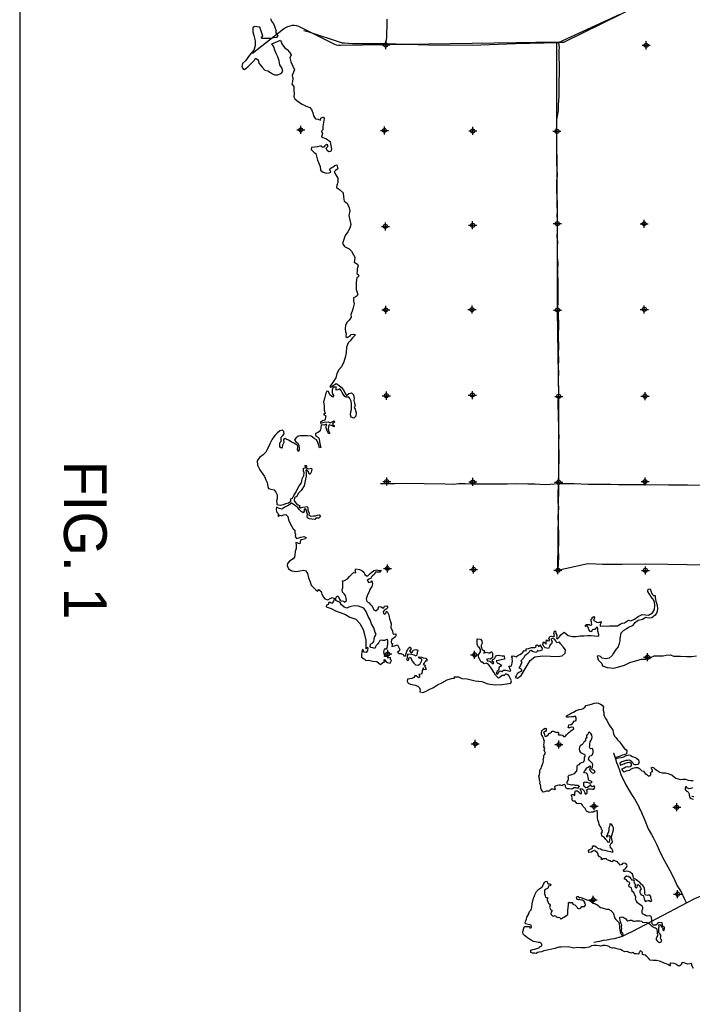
# Model space of a CAD drawing. Extents: x 137600 to 414800, y 708957 to 906957.
# Tile 5 of 10: x 137600 to 179142, y 779302 to 840068. Entities that reach past the tile are written whole.
import ezdxf
from ezdxf.enums import TextEntityAlignment as Align

# ---------------------------------------------------------------- set-up
doc = ezdxf.new("R2010")
doc.units = 0
doc.header["$LTSCALE"] = 2000
doc.header["$PDMODE"] = 34
doc.header["$PDSIZE"] = 250
for name, color, linetype in [('BORDER9', 1, 'CONTINUOUS'), ('MAJROADS', 9, 'CONTINUOUS'), ('SEC', 2, 'CONTINUOUS'), ('TEXT', 7, 'CONTINUOUS'), ('WATER', 4, 'CONTINUOUS'), ('WSHEDS', 3, 'CONTINUOUS')]:
    doc.layers.add(name, color=color, linetype=linetype)

msp = doc.modelspace()

# ---------------------------------------------------------------- linework, layer by layer
at = {"layer": 'BORDER9', "color": 0}
msp.add_lwpolyline([(137600, 708957), (414800, 708957), (414800, 906957), (137600, 906957)], close=True, dxfattribs=at)
at = {"layer": 'MAJROADS', "color": 0}
for points in [[(155147, 839393), (155387, 839331), (157511, 838645), (157661, 838635), (158147, 838589), (160200, 838608), (162847, 838512), (165546, 838492), (168211, 838606), (170885, 838653), (174685, 840410)], [(160268, 840110), (160266, 839951), (160259, 838953), (160200, 838608)], [(170923, 838664), (170885, 838653), (170913, 838345), (170895, 838178), (170910, 836871), (170904, 836159), (170892, 835639), (170898, 835329), (170871, 835086), (170861, 834810), (170858, 834458), (170814, 834215), (170762, 833897), (170759, 833579), (170740, 833252), (170739, 833160), (170746, 832850), (170759, 832406), (170756, 832062), (170754, 831802), (170752, 831442), (170758, 831182), (170764, 830856), (170794, 830436), (170759, 830127), (170756, 829800), (170762, 829507), (170776, 829155), (170783, 828861), (170780, 828568), (170795, 828266), (170776, 827948), (170800, 827780), (170789, 827529), (170772, 827470), (170803, 827135), (170793, 826967), (170766, 826666), (170806, 826356), (170803, 826071), (170792, 825694), (170798, 825375), (170829, 825057), (170809, 824613), (170815, 824311), (170838, 823992), (170836, 823682), (170844, 822610), (170825, 822292), (170856, 821931), (170876, 821185), (170854, 820574), (170874, 819845), (170863, 819468), (170868, 819116), (170856, 818630), (170871, 818286), (170851, 817892), (170869, 816929), (170832, 816552), (170866, 815446), (170880, 815060), (170876, 814616), (170891, 814339), (170880, 814013), (170890, 813116), (170883, 812186), (170830, 810712), (170844, 810293), (170867, 809974), (170837, 809388), (170859, 808960), (170870, 808198), (170867, 807753), (170847, 807360), (170869, 806924), (170843, 806092)], [(159874, 811442), (159874, 811450), (160779, 811435), (161399, 811455), (162580, 811446), (163887, 811420), (164407, 811407), (164700, 811439), (165111, 811444), (165504, 811424), (165948, 811421), (167155, 811428), (167348, 811427), (167708, 811424), (168194, 811437), (168973, 811415), (169417, 811420), (169727, 811409), (170129, 811389), (170842, 811443), (171839, 811435), (172710, 811403), (174109, 811393), (174578, 811389), (175517, 811382), (176187, 811377), (177670, 811366), (178835, 811357), (180125, 811347)], [(170843, 806092), (172595, 806482), (172746, 806498), (173601, 806475), (174816, 806474), (176223, 806481), (177623, 806462), (178829, 806453), (181125, 806411)], [(174272, 794824), (174272, 794824), (174395, 794454), (174452, 794219), (174542, 794043), (174641, 793749), (174756, 793429), (174830, 793278), (175028, 792841), (175309, 792403), (175425, 792184), (175566, 791974), (175657, 791831), (175748, 791662), (175831, 791511), (175880, 791368), (175954, 791242), (176036, 791032), (176119, 790847), (176242, 790569), (176333, 790334), (176424, 790132), (176630, 789779), (176721, 789594), (176944, 789148), (177084, 788820), (177299, 788391), (177522, 787971), (177728, 787592), (178001, 787095), (178215, 786616), (178455, 786237), (178637, 785834), (178761, 785590)], [(180153, 786183), (179266, 785802), (178805, 785572), (176939, 784575), (175457, 783805), (175061, 783612), (174803, 783492), (174602, 783430), (174310, 783339), (174146, 783322), (173856, 783268), (173639, 783240), (173419, 783186), (173052, 783121)]]:
    msp.add_lwpolyline(points, dxfattribs=at)
at = {"layer": 'SEC', "color": 0}
for p in [(160207, 838508), (176290, 838487), (154960, 833268), (160128, 833232), (165581, 833202), (170780, 833181), (170807, 827484), (176168, 827472), (160187, 827309), (165574, 827380), (160209, 822158), (165537, 822179), (170814, 822150), (176175, 822187), (160247, 816864), (165558, 816901), (170892, 816820), (176220, 816833), (160268, 811561), (165587, 811540), (170889, 811526), (176225, 811564), (160314, 806200), (165633, 806137), (170843, 806092), (176245, 806079), (160327, 800923), (165696, 800868), (176375, 800726), (165733, 795373), (170904, 795332), (173070, 791525), (178180, 791464), (178234, 786101), (173022, 785752)]:
    msp.add_point(p, dxfattribs=at)
at = {"layer": 'WATER', "color": 0}
for points in [[(153087, 840133), (153161, 839974), (153269, 839805), (153343, 839662), (153409, 839486), (153450, 839402), (153399, 839285), (153549, 839083), (153464, 838975), (153045, 838911), (152576, 838905), (152510, 838998), (152610, 839048), (152430, 839610), (152237, 839620), (152095, 839646), (152002, 839571), (152001, 839311), (152058, 839085), (152148, 838766), (152146, 838456), (152052, 838180), (151798, 837872), (151553, 837539), (151368, 837355), (151325, 837197), (151382, 837054), (151491, 836986), (151685, 837161), (151836, 837302), (151988, 837443), (152098, 837560), (152174, 837702), (152324, 837592), (152365, 837382), (152572, 837138), (152739, 836961), (152931, 836918), (153090, 836816), (153223, 836723), (153331, 836655), (153549, 836662), (153776, 836778), (153852, 836895), (153787, 837088), (153671, 837273), (153622, 837525), (153540, 837768), (153441, 837978), (153367, 838188), (153293, 838398), (153177, 838583), (153698, 838797), (153797, 838570), (153963, 838352), (154121, 838233), (154271, 838065), (154370, 837896), (154277, 837721), (154342, 837469), (154474, 837209), (154573, 836982), (154514, 836823), (154437, 836631), (154477, 836430), (154451, 836246), (154416, 836087), (154524, 835935), (154540, 835717), (154546, 835483), (154528, 835307), (154586, 835181), (154811, 835004), (155053, 834860), (155295, 834724), (155521, 834639), (155629, 834521), (155695, 834328), (155743, 834126), (155860, 833958), (156044, 833932), (156186, 833864), (156195, 833989), (156371, 834080), (156396, 833963), (156361, 833728), (156317, 833469), (156332, 833268), (156240, 833193), (156306, 833042), (156246, 832808), (156379, 832773), (156555, 832722), (156772, 832553), (156812, 832293), (156852, 832075), (156818, 831941), (156692, 831908), (156584, 832001), (156534, 832136), (156627, 832244), (156636, 832336), (156561, 832362), (156443, 832279), (156384, 832204), (156267, 832204), (156217, 832280), (156141, 832256), (155999, 832215), (155806, 832191), (155630, 832184), (155596, 832067), (155779, 831881), (155887, 831813), (156002, 831402), (156166, 831007), (156182, 830781), (156340, 830663), (156532, 830594), (156717, 830610), (156826, 830659), (156801, 830743), (156726, 830803), (156777, 830886), (156878, 830952), (156970, 830977), (157055, 831068), (157197, 831101), (157246, 830866), (157103, 830766), (157019, 830675), (157135, 830498), (157242, 830288), (157257, 830012), (157197, 829861), (157171, 829719), (157355, 829592), (157579, 829381), (157603, 829105), (157643, 828870), (157818, 828743), (157942, 828457), (157982, 828273), (157922, 827988), (157987, 827695), (158052, 827426), (157992, 827192), (157865, 826975), (157704, 826758), (157619, 826499), (157542, 826257), (157658, 826064), (157942, 825928), (158083, 825784), (158215, 825566), (158290, 825406), (158272, 825197), (158254, 825105), (158454, 824978), (158512, 824868), (158436, 824685), (158435, 824534), (158425, 824400), (158534, 824315), (158533, 824206), (158415, 824149), (158388, 823856), (158386, 823571), (158385, 823420), (158443, 823235), (158475, 823101), (158441, 823018), (158315, 822951), (158223, 822893), (158221, 822709), (158262, 822541), (158193, 822282), (158133, 822073), (158048, 821881), (158064, 821713), (157945, 821530), (157810, 821388), (157725, 821188), (157707, 820995), (157731, 820811), (157764, 820677), (157738, 820526), (157829, 820459), (158006, 820558), (158073, 820633), (158216, 820657), (158341, 820623), (158156, 820440), (158004, 820256), (157886, 820115), (157792, 819856), (157756, 819529), (157713, 819295), (157626, 818944), (157474, 818643), (157305, 818468), (157186, 818235), (157134, 817967), (156999, 817784), (156872, 817592), (156762, 817433), (156812, 817391), (156963, 817499), (157148, 817615), (157315, 817505), (157473, 817362), (157606, 817218), (157681, 817034), (157788, 816882), (157932, 816998), (158099, 817047), (158207, 816913), (158265, 816695), (158230, 816569), (158279, 816410), (158320, 816250), (158252, 816125), (158327, 816041), (158384, 815797), (158366, 815597), (158240, 815472), (158081, 815531), (158023, 815683), (158058, 815867), (158084, 816001), (158102, 816185), (158095, 816344), (158062, 816528), (157996, 816680), (157930, 816764), (157771, 816782), (157679, 816807), (157571, 816951), (157522, 817060), (157447, 817186), (157381, 817279), (157255, 817229), (157154, 817213), (157155, 817322), (157139, 817414), (157055, 817398), (156963, 817382), (156894, 817215), (156893, 817056), (156934, 816946), (156992, 816837), (156933, 816771), (156850, 816830), (156750, 816906), (156717, 817015), (156676, 817116), (156567, 817142), (156499, 817025), (156430, 816690), (156362, 816490), (156402, 816230), (156409, 815970), (156474, 815768), (156373, 815702), (156507, 815626), (156481, 815509), (156472, 815408), (156438, 815350), (156304, 815317), (156177, 815243), (156177, 815159), (156412, 815233), (156647, 815248), (156772, 815188), (156864, 815238), (157032, 815321), (157040, 815229), (156947, 815154), (156922, 815087), (157022, 815028), (157021, 814944), (156863, 815020), (156712, 815072), (156670, 814971), (156643, 814787), (156701, 814653), (156759, 814527), (156675, 814536), (156584, 814704), (156519, 814889), (156536, 814981), (156570, 815064), (156537, 815106), (156402, 815040), (156218, 815058), (156192, 814849), (156165, 814698), (156031, 814582), (155879, 814524), (155870, 814399), (155995, 814331), (156104, 814213), (156119, 814012), (156168, 813802), (156200, 813659), (156116, 813643), (156051, 813845), (156002, 814038), (155927, 814147), (155785, 814223), (155694, 814299), (155602, 814359), (155376, 814377), (155150, 814379), (154924, 814388), (154798, 814364), (154663, 814248), (154578, 814123), (154670, 813996), (154778, 813937), (154844, 813794), (154868, 813643), (154867, 813518), (154800, 813426), (154750, 813535), (154785, 813677), (154752, 813812), (154644, 813863), (154527, 813930), (154360, 814015), (154193, 814109), (154059, 814185), (153993, 814227), (153900, 814161), (153916, 813976), (153831, 813818), (153813, 813684), (153762, 813617), (153671, 813676), (153672, 813802), (153664, 813945), (153740, 814036), (153749, 814162), (153742, 814296), (153843, 814396), (153928, 814504), (153912, 814647), (153829, 814731), (153669, 814690), (153509, 814549), (153366, 814416), (153197, 814174), (153052, 813890), (152908, 813589), (152806, 813381), (152629, 813214), (152402, 813048), (152258, 812848), (152281, 812580), (152438, 812278), (152729, 811882), (152811, 811680), (152877, 811496), (152926, 811261), (152967, 811135), (153126, 811100), (153310, 811057), (153426, 810914), (153500, 810738), (153499, 810528), (153456, 810369), (153472, 810252), (153488, 810143), (153689, 810116), (153890, 810157), (154041, 810215), (154192, 810247), (154344, 810363), (154345, 810506), (154445, 810538), (154522, 810706), (154674, 810922), (154767, 811106), (154853, 811306), (155005, 811490), (155040, 811732), (155142, 811941), (155176, 812100), (155135, 812226), (155136, 812385), (155245, 812409), (155238, 812585), (155313, 812543), (155312, 812392), (155438, 812358), (155622, 812399), (155647, 812298), (155604, 812147), (155544, 812030), (155477, 812023), (155436, 812174), (155370, 812249), (155295, 812283), (155269, 812242), (155285, 812124), (155300, 811890), (155232, 811614), (155179, 811304), (154993, 811021), (154807, 810821), (154714, 810646), (154580, 810579), (154553, 810370), (154686, 810193), (154803, 810117), (154920, 810075), (154869, 810008), (154944, 809940), (155087, 809981), (155229, 810005), (155355, 810030), (155405, 809937), (155404, 809778), (155486, 809635), (155460, 809493), (155585, 809425), (155745, 809458), (155862, 809448), (155988, 809498), (156105, 809514), (156172, 809413), (156079, 809305), (155978, 809305), (155886, 809297), (155827, 809214), (155651, 809240), (155492, 809267), (155375, 809334), (155351, 809435), (155368, 809552), (155327, 809678), (155295, 809821), (155253, 809888), (155170, 809863), (155160, 809738), (155118, 809638), (154984, 809706), (154876, 809824), (154785, 809958), (154651, 810043), (154560, 810119), (154393, 810237), (154225, 810113), (154014, 809997), (153905, 809939), (153787, 809856), (153629, 809907), (153453, 809992), (153444, 809850), (153468, 809691), (153534, 809615), (153593, 809539), (153550, 809464), (153592, 809405), (153668, 809488), (153776, 809454), (153902, 809512), (154028, 809528), (154153, 809401), (154202, 809192), (154301, 808973), (154400, 808796), (154491, 808653), (154591, 808561), (154590, 808402), (154640, 808292), (154605, 808192), (154697, 808057), (154839, 808082), (154974, 808139), (155158, 808163), (155292, 808112), (155258, 808037), (155090, 807988), (154964, 807963), (154930, 807846), (154904, 807721), (154812, 807747), (154745, 807781), (154661, 807806), (154677, 807639), (154676, 807429), (154616, 807245), (154598, 807044), (154580, 806902), (154495, 806794), (154268, 806645), (154150, 806511), (154124, 806378), (154207, 806176), (154415, 806049), (154700, 806005), (154909, 806054), (155127, 806094), (155269, 806052), (155377, 805883), (155434, 805632), (155533, 805371), (155607, 805170), (155782, 804984), (155898, 804875), (155990, 804807), (156083, 804898), (156216, 804780), (156265, 804604), (156356, 804419), (156456, 804335), (156631, 804267), (156783, 804349), (156909, 804415), (157034, 804348), (156991, 804180), (156906, 804064), (156831, 804031), (156814, 804098), (156697, 804099), (156646, 803982), (156554, 803940), (156519, 803840), (156661, 803781), (156837, 803729), (157112, 803576), (157388, 803482), (157722, 803355), (157998, 803202), (158357, 803065), (158615, 802796), (158822, 802426), (158895, 802115), (158985, 801771), (158983, 801503), (158982, 801369), (158948, 801294), (158990, 801235), (159066, 801344), (159099, 801293), (159090, 801134), (159005, 801017), (158879, 801026), (158838, 801094), (158838, 801144), (158772, 801228), (158729, 801027), (158702, 800860), (158718, 800718), (158868, 800633), (158968, 800515), (159161, 800539), (159420, 800487), (159663, 800468), (159788, 800359), (159879, 800274), (160031, 800390), (160149, 800448), (160091, 800532), (160133, 800582), (160216, 800456), (160324, 800388), (160399, 800371), (160475, 800346), (160543, 800479), (160568, 800529), (160501, 800580), (160510, 800664), (160477, 800714), (160418, 800689), (160285, 800757), (160209, 800766), (160126, 800767), (160143, 800884), (160094, 801018), (160111, 801135), (160137, 801219), (160171, 801269), (160238, 801227), (160272, 801268), (160306, 801385), (160341, 801586), (160341, 801687), (160342, 801779), (160275, 801821), (160124, 801755), (160032, 801747), (159915, 801773), (159848, 801757), (159788, 801640), (159712, 801549), (159619, 801449), (159577, 801365), (159526, 801257), (159401, 801299), (159292, 801325), (159250, 801384), (159260, 801526), (159419, 801618), (159462, 801693), (159496, 801810), (159514, 801960), (159565, 802069), (159616, 802144), (159558, 802245), (159468, 802539), (159335, 802791), (159253, 803034), (159112, 803228), (158997, 803539), (158856, 803741), (158680, 803817), (158522, 803877), (158270, 803895), (158052, 803855), (157935, 803805), (157800, 803748), (157633, 803807), (157484, 803959), (157367, 804111), (157250, 804162), (157134, 804230), (157134, 804364), (157186, 804497), (157278, 804488), (157327, 804346), (157385, 804253), (157460, 804194), (157594, 804185), (157669, 804126), (157787, 804225), (157763, 804376), (157722, 804536), (157630, 804628), (157531, 804746), (157523, 804906), (157566, 805014), (157551, 805199), (157552, 805366), (157535, 805442), (157653, 805457), (157838, 805565), (157973, 805698), (158082, 805815), (158167, 805906), (158226, 805948), (158368, 805930), (158335, 806031), (158327, 806098), (158361, 806173), (158579, 806138), (158737, 806070), (158846, 805977), (158920, 805834), (159028, 805741), (159095, 805749), (159247, 805882), (159348, 805974), (159475, 806065), (159634, 806106), (159801, 806080), (159927, 806096), (159843, 805979), (159683, 805980), (159583, 805964), (159490, 805822), (159397, 805739), (159304, 805673), (159287, 805572), (159170, 805548), (159068, 805456), (159160, 805330), (159302, 805371), (159353, 805429), (159394, 805261), (159342, 805078), (159232, 804894), (159189, 804752), (159096, 804610), (159062, 804501), (159002, 804326), (159043, 804158), (159176, 804082), (159251, 803998), (159351, 803905), (159417, 803762), (159467, 803644), (159592, 803576), (159735, 803710), (159778, 803843), (159920, 803842), (160012, 803775), (160096, 803774), (160130, 803883), (160281, 803899), (160339, 803789), (160229, 803689), (160120, 803606), (160044, 803532), (160068, 803431), (160152, 803372), (160228, 803455), (160245, 803564), (160320, 803513), (160394, 803345), (160443, 803093), (160500, 802917), (160550, 802783), (160523, 802532), (160622, 802347), (160646, 802196), (160696, 802137), (160822, 802161), (160838, 802044), (160787, 801960), (160678, 801902), (160560, 801794), (160542, 801660), (160558, 801568), (160634, 801559), (160574, 801392), (160750, 801424), (160868, 801465), (160926, 801490), (161009, 801330), (161075, 801204), (161033, 801087), (160940, 801029), (161007, 800962), (161149, 800961), (161274, 800893), (161332, 800801), (161433, 800800), (161467, 800959), (161518, 801092), (161561, 801159), (161612, 801276), (161713, 801368), (161771, 801233), (161669, 801125), (161744, 801066), (161752, 800999), (161853, 801048), (161896, 801149), (162072, 801206), (162181, 801155), (162155, 801021), (162120, 800871), (162078, 800779), (161969, 800855), (161793, 800890), (161576, 800908), (161541, 800774), (161524, 800674), (161481, 800573), (161556, 800523), (161632, 800564), (161624, 800631), (161667, 800723), (161767, 800680), (161808, 800588), (161841, 800470), (161966, 800327), (162040, 800251), (162200, 800242), (162334, 800308), (162402, 800433), (162436, 800525), (162445, 800600), (162328, 800635), (162228, 800686), (162262, 800752), (162429, 800718), (162512, 800675), (162680, 800674), (162738, 800582), (162737, 800489), (162654, 800507), (162619, 800390), (162560, 800340), (162526, 800282), (162635, 800231), (162626, 800138), (162684, 800054), (162692, 799945), (162566, 799971), (162525, 800064), (162508, 799955), (162457, 799897), (162465, 799796), (162414, 799679), (162321, 799663), (162246, 799647), (162312, 799537), (162278, 799446), (162186, 799496), (162095, 799572), (162002, 799565), (161935, 799473), (161809, 799415), (161691, 799391), (161557, 799375), (161531, 799250), (161589, 799115), (161739, 799064), (162024, 799003), (162182, 798944), (162299, 798842), (162340, 798700), (162322, 798582), (162490, 798548), (162666, 798597), (162893, 798721), (163162, 798853), (163414, 799011), (163675, 799143), (164003, 799325), (164263, 799399), (164456, 799439), (164439, 799506), (164699, 799505), (164916, 799411), (165234, 799392), (165736, 799271), (166146, 799227), (166514, 799082), (166966, 799012), (167376, 799043), (167695, 799082), (167930, 799131), (167964, 799273), (167898, 799424), (167807, 799593), (167699, 799660), (167615, 799694), (167531, 799586), (167405, 799587), (167279, 799496), (167178, 799429), (166987, 799615), (166887, 799808), (166730, 800027), (166572, 800254), (166439, 800356), (166296, 800315), (166213, 800416), (166104, 800408), (166022, 800585), (165930, 800736), (165931, 800862), (165974, 800928), (166067, 801045), (166051, 801196), (165993, 801305), (165918, 801373), (165852, 801524), (165845, 801692), (165863, 801851), (166055, 801841), (166138, 801740), (166162, 801597), (166103, 801464), (166102, 801388), (166168, 801187), (166277, 801136), (166284, 801035), (166275, 800977), (166401, 801026), (166552, 801000), (166644, 800991), (166745, 801082), (166795, 800948), (166793, 800713), (166675, 800605), (166550, 800631), (166432, 800582), (166490, 800506), (166641, 800480), (166716, 800412), (166782, 800328), (166858, 800344), (166883, 800395), (166808, 800462), (166800, 800554), (166893, 800604), (166935, 800671), (166977, 800737), (167045, 800821), (167179, 800845), (167271, 800819), (167405, 800818), (167514, 800801), (167538, 800600), (167337, 800567), (167169, 800510), (167018, 800503), (167084, 800385), (167243, 800317), (167351, 800232), (167292, 800140), (167191, 800091), (167198, 799957), (167097, 799865), (167029, 799732), (167104, 799681), (167189, 799798), (167248, 799881), (167382, 799847), (167475, 799921), (167625, 799929), (167709, 799903), (167851, 799860), (167935, 799876), (167885, 799994), (167844, 800078), (167811, 800162), (167903, 800162), (167979, 800186), (168022, 800353), (168031, 800496), (168007, 800580), (168032, 800663), (167974, 800714), (168033, 800814), (168159, 800780), (168259, 800754), (168369, 800837), (168495, 800895), (168654, 800994), (168764, 801136), (168890, 801118), (168882, 801235), (169025, 801268), (169210, 801317), (169344, 801325), (169419, 801332), (169503, 801365), (169478, 801441), (169562, 801482), (169629, 801431), (169646, 801381), (169755, 801481), (169771, 801414), (169863, 801288), (169845, 801154), (169685, 801096), (169585, 801130), (169526, 801022), (169409, 801039), (169275, 801074), (169192, 801133), (169116, 801117), (169057, 801025), (168981, 800950), (168888, 800875), (168796, 800834), (168744, 800675), (168643, 800584), (168551, 800501), (168609, 800400), (168549, 800291), (168507, 800174), (168422, 800066), (168539, 800023), (168614, 799947), (168555, 799847), (168420, 799781), (168327, 799690), (168260, 799573), (168209, 799473), (168342, 799430), (168570, 799604), (168764, 799913), (168942, 800205), (169129, 800522), (169407, 800746), (169901, 800810), (170379, 800790), (170806, 800762), (171108, 800818), (171285, 800968), (171311, 801169), (171170, 801371), (171004, 801539), (170929, 801649), (170778, 801608), (170712, 801742), (170620, 801844), (170503, 801870), (170402, 801837), (170494, 801685), (170442, 801543), (170358, 801477), (170316, 801385), (170256, 801251), (170047, 801303), (169964, 801387), (169906, 801530), (169941, 801681), (170057, 801604), (170107, 801520), (170125, 801654), (170143, 801805), (170243, 801729), (170318, 801745), (170327, 801812), (170277, 801879), (170345, 801996), (170437, 802012), (170588, 801986), (170622, 802045), (170597, 802187), (170624, 802321), (170682, 802346), (170715, 802186), (170773, 802077), (170772, 801985), (170763, 801893), (170821, 801867), (170940, 801984), (171016, 802109), (171218, 802275), (171476, 802056), (171735, 802004), (171978, 801994), (172213, 802034), (172448, 802041), (172682, 802064), (172867, 802063), (173101, 802036), (173260, 802018), (173378, 802051), (173361, 802127), (173312, 802336), (173305, 802512), (173264, 802605), (173197, 802538), (173112, 802430), (173003, 802431), (172944, 802372), (172910, 802289), (172826, 802306), (172752, 802424), (172719, 802558), (172678, 802642), (172560, 802610), (172527, 802677), (172612, 802735), (172762, 802742), (172838, 802708), (172930, 802724), (172922, 802884), (172890, 802993), (172899, 803068), (172966, 803084), (172966, 803168), (173067, 803226), (173109, 803167), (173083, 803083), (173040, 802983), (173090, 802958), (173182, 802932), (173241, 802881), (173324, 802856), (173417, 802889), (173467, 802922), (173509, 802863), (173458, 802746), (173457, 802637), (173641, 802653), (173892, 802642), (174030, 802651), (174278, 802665), (174521, 802663), (174681, 802763), (174815, 802829), (174958, 802853), (175067, 802936), (175202, 803011), (175352, 802959), (175579, 803067), (175790, 803241), (176050, 803357), (176243, 803330), (176427, 803321), (176687, 803453), (176814, 803661), (176833, 803913), (176801, 804131), (176702, 804316), (176577, 804476), (176502, 804610), (176395, 804778), (176412, 804929), (176530, 804945), (176596, 804752), (176662, 804617), (176745, 804541), (176837, 804524), (176853, 804382), (176893, 804180), (176975, 803937), (176990, 803694), (176956, 803485), (176854, 803318), (176635, 803152), (176459, 803136), (176275, 803171), (176073, 803055), (175788, 802981), (175577, 802815), (175417, 802666), (175207, 802550), (175047, 802450), (174879, 802359), (174736, 802210), (174675, 801883), (174665, 801741), (174622, 801565), (174554, 801356), (174410, 801198), (174267, 800973), (174199, 800823), (173996, 800665), (173804, 800624), (173578, 800668), (173461, 800761), (173378, 800803), (173260, 800796), (173326, 800561), (173442, 800442), (173559, 800341), (173599, 800182), (173892, 800096), (174302, 800043), (174613, 800125), (174957, 800231), (175285, 800388), (175637, 800503), (175998, 800601), (176266, 800599), (176450, 800615), (176594, 800723), (176787, 800805), (177130, 800811), (177340, 800810), (177516, 800851), (177767, 800874), (178001, 800797), (178420, 800778), (178789, 800775), (179082, 800773), (179392, 800813)], [(179208, 781512), (179117, 781705), (179118, 781756), (179093, 781814), (179001, 781807), (178858, 781782), (178750, 781825), (178641, 781859), (178516, 781877), (178456, 781777), (178423, 781718), (178330, 781652), (178271, 781669), (178188, 781737), (178122, 781787), (178013, 781830), (177820, 781840), (177753, 781798), (177795, 781723), (177761, 781681), (177636, 781765), (177535, 781791), (177393, 781842), (177285, 781893), (177110, 781961), (176926, 782013), (176733, 781997), (176541, 782032), (176441, 782150), (176333, 782260), (176266, 782344), (176124, 782361), (176049, 782395), (176058, 782471), (176025, 782555), (175916, 782597), (175891, 782556), (175849, 782472), (175798, 782397), (175689, 782415), (175580, 782424), (175472, 782500), (175346, 782467), (175204, 782527), (175112, 782552), (174970, 782545), (174895, 782587), (174811, 782621), (174703, 782689), (174569, 782707), (174419, 782741), (174302, 782784), (174218, 782768), (174076, 782802), (174009, 782869), (173892, 782912), (173767, 782930), (173616, 782939), (173482, 782881), (173382, 782915), (173231, 782941), (173055, 782926), (172921, 782902), (172761, 782819), (172544, 782795), (172250, 782780), (172050, 782799), (171815, 782767), (171481, 782844), (171045, 782822), (170894, 782823), (170651, 782749), (170467, 782708), (170282, 782668), (170081, 782627), (169980, 782594), (169821, 782545), (169678, 782521), (169578, 782505), (169494, 782447), (169393, 782456), (169268, 782465), (169176, 782499), (169159, 782566), (169160, 782633), (169294, 782683), (169412, 782715), (169537, 782740), (169688, 782781), (169706, 782847), (169798, 782880), (169848, 782922), (169841, 783006), (169791, 783065), (169732, 783107), (169624, 783116), (169456, 783159), (169314, 783185), (169198, 783261), (169081, 783312), (168956, 783405), (168864, 783481), (168772, 783549), (168698, 783633), (168665, 783759), (168691, 783859), (168742, 783993), (168776, 784109), (169086, 784099), (169102, 784007), (169203, 784040), (169187, 784182), (168844, 784260), (168828, 784369), (168862, 784444), (168896, 784561), (168931, 784678), (169024, 784836), (169092, 785028), (169193, 785137), (169236, 785312), (169254, 785488), (169263, 785630), (169306, 785747), (169332, 785847), (169366, 785931), (169417, 786048), (169468, 786173), (169527, 786273), (169662, 786398), (169780, 786489), (169881, 786581), (169957, 786706), (170016, 786822), (170075, 786889), (170151, 786905), (170176, 786855), (170192, 786771), (170242, 786729), (170342, 786737), (170401, 786703), (170384, 786636), (170342, 786611), (170266, 786586), (170232, 786545), (170232, 786486), (170190, 786445), (170114, 786412), (170022, 786354), (170021, 786303), (170020, 786136), (170044, 786002), (170077, 785918), (170153, 785884), (170228, 785867), (170186, 785808), (170177, 785775), (170185, 785716), (170226, 785641), (170259, 785531), (170301, 785498), (170342, 785472), (170367, 785422), (170342, 785363), (170325, 785305), (170357, 785213), (170399, 785137), (170474, 785111), (170465, 785053), (170423, 784995), (170397, 784911), (170430, 784835), (170514, 784760), (170580, 784751), (170623, 784784), (170706, 784767), (170739, 784716), (170789, 784674), (170957, 784656), (170998, 784572), (171057, 784605), (171124, 784647), (171216, 784688), (171300, 784738), (171401, 784796), (171460, 784854), (171461, 784904), (171453, 784996), (171462, 785105), (171480, 785247), (171489, 785431), (171498, 785565), (171532, 785615), (171607, 785539), (171641, 785581), (171716, 785580), (171758, 785538), (171749, 785480), (171808, 785463), (171883, 785445), (171933, 785403), (171999, 785327), (172041, 785243), (172116, 785209), (172183, 785217), (172233, 785242), (172275, 785284), (172326, 785334), (172393, 785333), (172477, 785333), (172536, 785424), (172528, 785542), (172470, 785643), (172362, 785735), (172295, 785736), (172211, 785753), (172170, 785795), (172119, 785754), (172052, 785762), (172003, 785830), (171995, 785905), (172029, 785964), (172095, 785946), (172162, 785921), (172254, 785895), (172371, 785844), (172488, 785801), (172622, 785759), (172730, 785725), (172831, 785690), (172939, 785606), (173047, 785538), (173122, 785513), (173189, 785487), (173248, 785462), (173323, 785394), (173381, 785335), (173473, 785276), (173573, 785250), (173707, 785216), (173832, 785181), (173974, 785180), (174099, 785088), (174199, 785012), (174249, 784944), (174290, 784827), (174315, 784743), (174347, 784625), (174414, 784541), (174489, 784465), (174597, 784356), (174621, 784255), (174637, 784138), (174653, 784004), (174669, 783878), (174677, 783786), (174718, 783668), (174776, 783584), (174868, 783559), (174868, 783609), (174852, 783693), (174794, 783735), (174769, 783819), (174770, 783911), (174779, 783986), (174771, 784070), (174780, 784196), (174747, 784271), (174714, 784397), (174681, 784506), (174657, 784590), (174658, 784682), (174783, 784706), (174867, 784672), (174934, 784647), (174975, 784613), (175034, 784579), (175092, 784503), (175158, 784461), (175234, 784477), (175309, 784485), (175401, 784485), (175460, 784459), (175501, 784425), (175569, 784433), (175661, 784458), (175778, 784457), (175895, 784456), (175996, 784430), (176062, 784380), (176162, 784354), (176263, 784362), (176414, 784336), (176505, 784268), (176555, 784201), (176605, 784175), (176663, 784125), (176713, 784082), (176780, 784032), (176864, 784014), (176939, 783980), (176955, 783897), (176971, 783821), (176979, 783679), (176986, 783595), (176986, 783528), (176960, 783461), (176910, 783386), (176918, 783311), (176959, 783243), (177009, 783168), (177067, 783134), (177134, 783108), (177226, 783158), (177252, 783242), (177219, 783300), (177186, 783376), (177187, 783476), (177196, 783568), (177146, 783636), (177054, 783737), (177080, 783770), (177080, 783862), (177081, 783938), (177081, 784021), (177098, 784080), (177074, 784197), (177133, 784222), (177174, 784188), (177208, 784121), (177249, 784070), (177291, 784020), (177324, 783970), (177323, 783894), (177356, 783844), (177407, 783885), (177424, 783977), (177416, 784061), (177350, 784112), (177283, 784196), (177300, 784246), (177284, 784321), (177217, 784330), (177075, 784356), (176999, 784307), (176966, 784248), (176898, 784182), (176739, 784191), (176664, 784275), (176648, 784393), (176632, 784510), (176617, 784661), (176575, 784745), (176467, 784771), (176391, 784746), (176282, 784772), (176182, 784823), (176074, 784890), (176041, 784991), (176042, 785108), (176076, 785192), (176093, 785284), (176052, 785368), (175969, 785419), (175852, 785478), (175760, 785571), (175685, 785663), (175636, 785781), (175645, 785915), (175596, 786066), (175522, 786209), (175430, 786268), (175422, 786318), (175406, 786393), (175381, 786469), (175314, 786511), (175248, 786554), (175223, 786629), (175249, 786704), (175274, 786796), (175241, 786838), (175166, 786856), (175108, 786931), (175050, 787007), (174958, 787033), (174958, 787075), (175000, 787175), (175068, 787233), (175185, 787215), (175277, 787156), (175351, 787064), (175393, 786980), (175468, 786988), (175527, 786987), (175560, 786912), (175526, 786870), (175542, 786803), (175592, 786752), (175617, 786694), (175617, 786635), (175591, 786568), (175641, 786501), (175699, 786500), (175741, 786525), (175759, 786584), (175734, 786643), (175784, 786701), (175818, 786667), (175876, 786608), (175942, 786507), (175984, 786432), (175941, 786365), (175907, 786315), (175898, 786223), (175915, 786131), (175981, 786063), (176040, 786046), (176098, 786021), (176131, 785970), (176139, 785903), (176164, 785802), (176197, 785769), (176213, 785718), (176255, 785651), (176288, 785668), (176339, 785684), (176406, 785717), (176489, 785700), (176539, 785641), (176623, 785657), (176632, 785707), (176624, 785774), (176583, 785858), (176583, 785950), (176517, 786035), (176433, 786043), (176358, 786027), (176257, 786045), (176216, 786120), (176217, 786204), (176217, 786313), (176185, 786455), (176152, 786548), (176094, 786640), (175986, 786725), (175902, 786817), (175777, 786893), (175652, 787011), (175519, 787088), (175495, 787213), (175445, 787339), (175295, 787458), (175195, 787500), (175070, 787526), (175003, 787501), (174910, 787494), (174886, 787611), (174970, 787636), (175012, 787685), (175097, 787777), (175114, 787844), (175106, 787911), (175048, 787962), (174973, 788012), (174838, 787988), (174788, 787938), (174687, 787897), (174637, 787956), (174571, 788032), (174513, 788091), (174387, 788142), (174312, 788176), (174228, 788168), (174203, 788101), (174128, 788118), (174094, 788152), (174036, 788152), (173952, 788195), (173860, 788212), (173819, 788305), (173743, 788272), (173635, 788289), (173542, 788214), (173526, 788290), (173526, 788348), (173451, 788382), (173393, 788433), (173318, 788500), (173327, 788592), (173260, 788668), (173177, 788736), (173094, 788787), (172993, 788754), (172892, 788696), (172750, 788680), (172725, 788764), (172776, 788831), (172860, 788872), (172969, 788930), (172970, 789013), (173020, 789072), (173104, 789080), (173196, 789029), (173262, 788953), (173354, 788927), (173471, 788893), (173571, 788825), (173730, 788816), (173881, 788773), (174073, 788730), (174207, 788696), (174257, 788704), (174241, 788771), (174208, 788821), (174166, 788888), (174091, 788956), (174067, 789123), (174127, 789249), (174202, 789315), (174195, 789416), (174162, 789508), (174146, 789642), (174197, 789776), (174232, 789926), (174274, 790068), (174267, 790202), (174217, 790320), (174143, 790421), (174051, 790430), (174050, 790363), (174033, 790279), (173991, 790196), (173981, 790095), (173955, 789953), (173904, 789803), (173845, 789652), (173853, 789619), (173912, 789669), (173979, 789710), (174046, 789701), (174054, 789651), (174045, 789559), (174036, 789467), (174010, 789308), (173959, 789283), (173918, 789317), (173885, 789393), (173810, 789468), (173752, 789544), (173702, 789611), (173577, 789671), (173552, 789738), (173536, 789822), (173511, 789881), (173578, 789880), (173579, 789964), (173596, 790022), (173529, 790090), (173513, 790207), (173455, 790300), (173397, 790392), (173365, 790526), (173315, 790669), (173291, 790828), (173284, 790987), (173277, 791172), (173261, 791264), (173194, 791247), (173101, 791206), (173026, 791165), (172917, 791166), (172766, 791141), (172616, 791226), (172574, 791310), (172525, 791377), (172458, 791445), (172408, 791512), (172350, 791588), (172292, 791664), (172200, 791689), (172083, 791665), (172016, 791699), (171975, 791766), (171908, 791842), (171833, 791843), (171766, 791843), (171724, 791919), (171725, 792036), (171709, 792136), (171651, 792204), (171718, 792254), (171802, 792245), (171877, 792194), (171877, 792253), (171878, 792353), (171929, 792470), (171979, 792486), (172046, 792469), (172096, 792435), (172146, 792393), (172204, 792317), (172296, 792317), (172297, 792409), (172247, 792493), (172223, 792610), (172282, 792627), (172365, 792584), (172415, 792534), (172465, 792466), (172498, 792374), (172497, 792315), (172547, 792273), (172623, 792315), (172648, 792373), (172641, 792457), (172616, 792541), (172666, 792565), (172717, 792590), (172809, 792606), (172901, 792597), (172968, 792580), (173052, 792580), (173119, 792688), (173078, 792780), (173044, 792756), (172961, 792731), (172902, 792765), (172869, 792840), (172802, 792807), (172760, 792741), (172659, 792691), (172575, 792667), (172508, 792726), (172442, 792801), (172443, 792927), (172443, 792994), (172502, 793035), (172569, 793018), (172653, 793009), (172745, 792975), (172878, 792974), (172954, 793007), (172904, 793066), (172829, 793084), (172737, 793134), (172721, 793227), (172705, 793310), (172697, 793403), (172664, 793503), (172598, 793571), (172489, 793597), (172447, 793639), (172456, 793672), (172515, 793739), (172566, 793797), (172633, 793889), (172709, 793930), (172818, 794013), (172860, 793962), (172834, 793896), (172800, 793837), (172808, 793770), (172841, 793703), (172908, 793627), (172966, 793593), (173050, 793576), (173109, 793601), (173134, 793651), (173093, 793701), (173034, 793744), (172959, 793769), (172943, 793845), (172977, 793945), (172994, 794054), (172970, 794163), (172887, 794255), (172795, 794340), (172737, 794432), (172763, 794549), (172822, 794633), (172915, 794665), (172982, 794724), (173008, 794832), (173025, 794941), (173001, 795050), (172951, 795084), (172859, 795059), (172825, 795085), (172801, 795169), (172802, 795277), (172819, 795386), (172836, 795495), (172896, 795595), (172938, 795678), (172964, 795787), (172940, 795913), (172865, 796022), (172799, 796098), (172731, 796073), (172706, 796015), (172664, 795940), (172596, 795907), (172613, 795873), (172613, 795831), (172621, 795789), (172587, 795731), (172545, 795698), (172553, 795647), (172553, 795606), (172485, 795531), (172451, 795481), (172409, 795406), (172308, 795314), (172224, 795256), (172173, 795173), (172155, 795047), (172180, 794947), (172238, 794846), (172313, 794795), (172396, 794761), (172480, 794735), (172504, 794651), (172496, 794601), (172470, 794534), (172461, 794451), (172452, 794375), (172435, 794300), (172401, 794242), (172292, 794201), (172191, 794168), (172132, 794084), (172073, 794060), (172014, 794002), (172014, 793893), (171979, 793667), (171903, 793617), (171836, 793525), (171777, 793509), (171684, 793459), (171626, 793443), (171525, 793419), (171458, 793352), (171474, 793293), (171473, 793218), (171448, 793109), (171388, 793026), (171388, 792959), (171421, 792917), (171505, 792891), (171588, 792866), (171672, 792848), (171722, 792840), (171781, 792873), (171839, 792856), (171906, 792822), (171990, 792830), (172065, 792829), (172141, 792795), (172182, 792736), (172106, 792695), (172047, 792628), (172022, 792637), (171939, 792671), (171838, 792663), (171746, 792605), (171654, 792589), (171528, 792598), (171419, 792590), (171344, 792633), (171311, 792717), (171303, 792801), (171270, 792843), (171220, 792868), (171153, 792843), (171127, 792802), (171077, 792794), (170994, 792819), (170910, 792828), (170801, 792804), (170734, 792788), (170658, 792746), (170633, 792713), (170657, 792621), (170691, 792587), (170674, 792545), (170615, 792562), (170531, 792571), (170439, 792580), (170338, 792505), (170305, 792464), (170229, 792456), (170179, 792456), (170120, 792448), (170011, 792407), (169927, 792391), (169861, 792475), (169820, 792534), (169778, 792643), (169796, 792752), (169771, 792861), (169730, 792911), (169739, 793029), (169706, 793121), (169699, 793238), (169658, 793389), (169709, 793481), (169718, 793581), (169727, 793698), (169752, 793799), (169803, 793865), (169820, 793932), (169838, 793999), (169889, 794124), (169931, 794208), (169957, 794325), (169932, 794417), (169967, 794526), (169976, 794635), (169985, 794701), (170035, 794743), (170077, 794801), (170028, 794877), (169986, 794978), (170029, 795103), (169954, 795204), (169988, 795254), (169972, 795329), (169989, 795421), (169998, 795480), (170015, 795564), (169974, 795623), (169941, 795732), (169883, 795841), (169834, 795958), (169826, 796067), (169852, 796184), (169945, 796276), (170046, 796350), (170112, 796317), (170120, 796250), (170120, 796191), (170069, 796133), (170036, 796133), (169986, 796125), (169960, 796083), (169993, 796008), (170018, 795940), (170034, 795848), (170117, 795823), (170160, 795881), (170235, 795931), (170295, 796006), (170345, 796039), (170395, 796047), (170437, 796088), (170438, 796147), (170505, 796155), (170563, 796155), (170647, 796120), (170730, 796070), (170764, 796103), (170856, 796094), (170889, 796060), (170855, 795994), (170872, 795935), (170930, 795926), (171022, 795925), (171114, 795908), (171189, 795832), (171256, 795823), (171315, 795857), (171399, 795956), (171501, 796065), (171644, 796173), (171728, 796239), (171820, 796305), (171812, 796381), (171754, 796389), (171662, 796407), (171561, 796357), (171477, 796358), (171503, 796416), (171521, 796550), (171613, 796575), (171705, 796566), (171747, 796624), (171798, 796707), (171815, 796799), (171882, 796782), (171974, 796815), (171975, 796907), (171959, 796999), (171909, 797075), (171792, 797042), (171674, 797043), (171515, 797019), (171373, 797028), (171365, 797104), (171424, 797145), (171542, 797195), (171668, 797261), (171802, 797335), (171978, 797426), (172146, 797492), (172289, 797525), (172390, 797557), (172507, 797632), (172583, 797740), (172667, 797765), (172768, 797781), (172969, 797838), (173103, 797888), (173237, 797904), (173346, 797886), (173480, 797835), (173580, 797759), (173663, 797658), (173645, 797549), (173645, 797457), (173669, 797315), (173685, 797172), (173718, 797055), (173775, 796937), (173858, 796828), (173933, 796702), (174007, 796550), (174073, 796441), (174148, 796340), (174239, 796214), (174247, 796097), (174271, 795988), (174338, 795853), (174429, 795744), (174529, 795618), (174653, 795491), (174761, 795331), (174844, 795205), (174936, 795113), (175052, 795003), (175102, 794936), (175076, 794768), (174941, 794702), (174799, 794670), (174681, 794620), (174413, 794530), (174446, 794471), (174588, 794504), (174756, 794536), (174907, 794585), (175066, 794660), (175217, 794692), (175301, 794675), (175351, 794658), (175434, 794599), (175518, 794573), (175602, 794531), (175702, 794488), (175818, 794395), (175843, 794278), (175834, 794177), (175775, 794102), (175674, 794078), (175582, 794087), (175507, 794121), (175465, 794213), (175399, 794264), (175332, 794323), (175257, 794365), (175148, 794358), (175031, 794342), (174922, 794309), (174788, 794268), (174661, 794177), (174703, 794059), (174803, 794100), (174845, 794125), (174929, 794150), (174988, 794175), (175072, 794207), (175139, 794224), (175231, 794240), (175323, 794197), (175373, 794139), (175355, 794030), (175296, 793963), (175213, 793947), (175137, 793964), (175045, 793940), (174936, 793882), (174768, 793816), (174901, 793639), (174968, 793664), (175060, 793705), (175152, 793730), (175278, 793762), (175354, 793812), (175463, 793870), (175639, 793919), (175782, 793910), (175873, 793851), (175940, 793791), (176015, 793716), (176123, 793681), (176173, 793631), (176231, 793547), (176340, 793479), (176423, 793412), (176523, 793394), (176583, 793469), (176583, 793536), (176567, 793595), (176617, 793645), (176676, 793678), (176676, 793753), (176635, 793804), (176610, 793888), (176686, 793929), (176769, 793886), (176844, 793819), (177020, 793717), (177145, 793633), (177278, 793582), (177479, 793580), (177646, 793537), (177897, 793435), (178013, 793342), (178130, 793258), (178272, 793207), (178423, 793181), (178548, 793188), (178724, 793187), (178883, 793144), (179042, 793110), (179201, 793109)], [(179156, 792657), (179047, 792616), (178938, 792608), (178838, 792642), (178788, 792718), (178729, 792727), (178695, 792635), (178695, 792551), (178753, 792467), (178836, 792433), (178911, 792374), (178953, 792290), (178952, 792206), (178993, 792072), (179060, 792013), (179135, 791987), (179202, 791970)], [(179244, 792104), (179136, 792121), (179153, 792171)]]:
    msp.add_lwpolyline(points, dxfattribs=at)
at = {"layer": 'WSHEDS', "color": 0}
for points in [[(169469, 838671), (171203, 838671), (187723, 846797), (192595, 849314), (197998, 852135)], [(170843, 806092), (170889, 811526), (170892, 816820), (170814, 822150), (170807, 827484), (170780, 833181), (170780, 838671)]]:
    msp.add_lwpolyline(points, dxfattribs=at)
msp.add_lwpolyline([(169628, 838664), (157412, 838480, -0.122383), (156943, 838589), (154972, 839595, 0.292086), (153901, 839492), (151978, 837985)], format="xyb", dxfattribs=at)

# ---------------------------------------------------------------- texts
at = {"layer": 'TEXT', "color": 0}
msp.add_text('FIG. 1', height=2640, rotation=270, dxfattribs=at).set_placement((140333, 807957), align=Align.CENTER)

doc.saveas('drawing.dxf')
